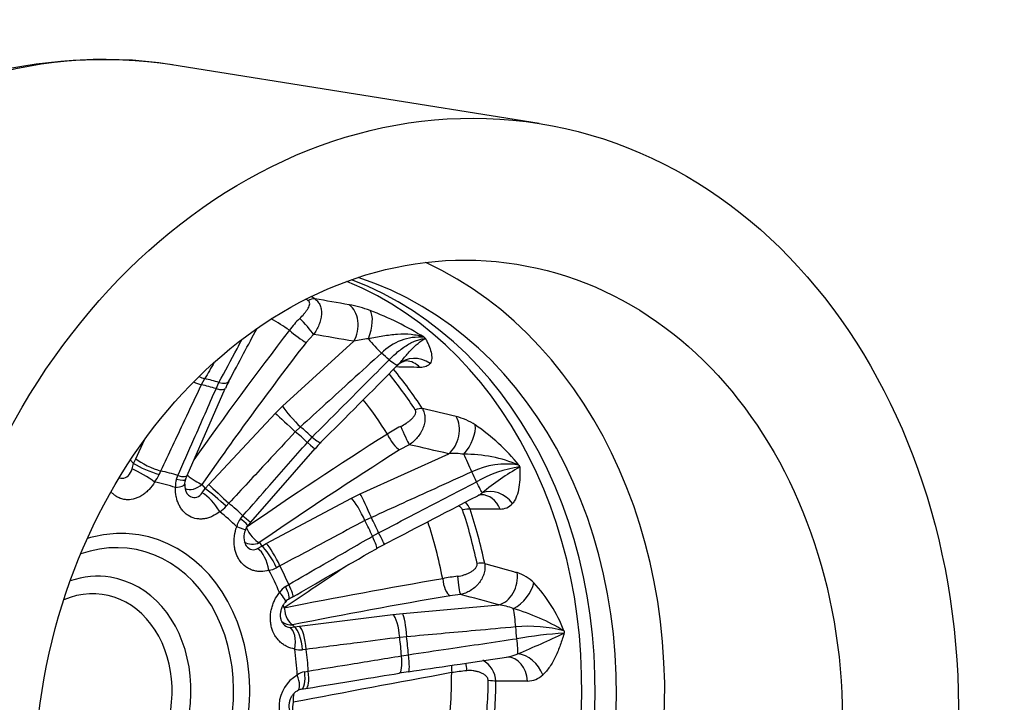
# Model space of a CAD drawing. Header units: millimetres. Extents: x 0 to 1485, y 0 to 1050.
# Tile 6 of 13: x 975 to 1168, y 311 to 444. Entities that reach past the tile are written whole.
import ezdxf

# ---------------------------------------------------------------- set-up
doc = ezdxf.new("R2010")
doc.units = ezdxf.units.MM
doc.header["$LTSCALE"] = 5
doc.layers.add('CAP250G', color=7, linetype='Continuous')
doc.layers.add('Default', color=7, linetype='Continuous')

# ---------------------------------------------------------------- blocks, each defined once
blk = doc.blocks.new('SE1')
at = {"layer": 'CAP250G', "color": 7, "linetype": 'Continuous'}
for p, q in [((1077.02, 423.96), (1005.1, 435.46)), ((1032.82, 382.66), (1031.35, 381.08)), ((1026.73, 368.62), (1040.72, 381.32)), ((1011.5, 374), (1010.85, 372.82)), ((1013.74, 372.04), (1014.3, 373.25)), ((1008.1, 355.05), (1015.55, 372.08)), ((1025.35, 367.25), (1026.73, 368.62)), ((1012.31, 353.26), (1025.35, 367.25)), ((1030.26, 364.57), (1029.25, 363.6)), ((1031.61, 361.51), (1032.54, 362.54)), ((998.01, 358.33), (999.74, 362)), ((1051.55, 361.05), (1049.68, 360.05)), ((1020.53, 345.92), (1033.13, 360.3)), ((1041.97, 351.46), (1059.29, 359.31)), ((996.96, 358.05), (997.6, 357.39)), ((997.3, 356.33), (997.6, 357.39)), ((997.6, 357.39), (998.01, 358.33)), ((1002.88, 355.92), (1002.57, 355.25)), ((1006.01, 354.34), (1006.28, 355.02)), ((1007.78, 354.24), (1008.1, 355.05)), ((1010.97, 353.31), (1011.61, 352.47)), ((1011.61, 352.47), (1012.31, 353.26)), ((1011.02, 351.63), (1011.61, 352.47)), ((1040.23, 350.61), (1041.97, 351.46)), ((1016.23, 349.6), (1015.72, 349.05)), ((1023.56, 341.73), (1040.23, 350.61)), ((1018.52, 346.57), (1019, 347.15)), ((1019.95, 345.22), (1020.53, 345.92)), ((1044.15, 346.82), (1042.89, 346.23)), ((1044.35, 343.14), (1045.56, 343.83)), ((1022.21, 341.9), (1022.67, 341.23)), ((1022.67, 341.23), (1023.56, 341.73)), ((1021.87, 340.74), (1022.67, 341.23)), ((1026.24, 337.34), (1025.59, 336.99)), ((1027.33, 333.33), (1027.96, 333.71)), ((1061.6, 331.76), (1059.54, 331.5)), ((1050.28, 328.04), (1069.07, 329.7)), ((1030.06, 325.52), (1048.37, 327.83)), ((1048.37, 327.83), (1050.28, 328.04)), ((1028.21, 325.31), (1029.07, 325.38)), ((1028.73, 325.8), (1029.07, 325.38)), ((1029.07, 325.38), (1030.06, 325.52)), ((1051.06, 323.46), (1049.69, 323.34)), ((1031.38, 321), (1030.67, 320.92)), ((1050.04, 319.73), (1051.39, 319.96)), ((1031.08, 316.63), (1031.79, 316.76)), ((1030.38, 313.18), (1031.33, 313.34))]:
    blk.add_line(p, q, dxfattribs=at)
for centre, radius, start, end in [((991.34, 341.3), 95.14, 81.6211, 128.4126), ((207.62, -4419.95), 4879.9, 80.18115, 80.26165), ((1035.15, 363.76), 25.15, 69.6833, 79.3284), ((1041.87, 373.5), 17, 133.7159, 144.0479), ((1022.8, 331.49), 59.7, 57.9696, 69.3149), ((1044.69, 366.44), 15.4, 94.1992, 104.938), ((1053.61, 371.61), 10.52, 85.3975, 135.3033), ((990.01, -2987.52), 3364.33, 88.9161, 88.99612), ((1051.33, 374.69), 2.8, 97.4045, 138.154), ((1029.54, 366.19), 15.17, 151.313, 157.1897), ((-357.58, -5752.7), 6281.52, 76.9505, 77.012377), ((1057.53, 354.32), 12.69, 56.7651, 75.3266), ((1059.23, 345.47), 21.33, 115.9676, 124.1086), ((1042.19, 332.13), 39.67, 38.9808, 55.7987), ((1047.96, 347.64), 19.49, 134.5596, 139.5389), ((1060.32, 347.44), 11.91, 80.6762, 94.9387), ((1062.48, 331.79), 27.41, 67.3601, 90.4796), ((1070.51, 342), 15.29, 80.5102, 115.9243), ((1076.16, 334.35), 22.55, 97.5161, 120.3999), ((1098.23, 312.45), 50.83, 119.4861, 129.5892), ((995.79, 358.21), 7.4, 323.0644, 336.4602), ((1009.61, 353.02), 3.84, 160.0073, 185.2867), ((1009.22, 353.47), 1.64, 152.071, 184.9592), ((1010.38, 353.06), 2.79, 174.4207, 213.0169), ((1061.78, 357.2), 6.89, 297.6631, 306.0408), ((1065.62, 350.14), 1.13, 89.2017, 124.1751), ((1011.29, 352.95), 5.91, 302.3252, 318.627), ((1059.14, 346.59), 4.71, 22.8925, 43.4637), ((1069.4, 351.61), 3.14, 268.8821, 319.1225), ((1110.21, -5350.1), 5698.71, 90.41094, 90.4699), ((1021.71, 344.09), 4.04, 142.2056, 166.9254), ((1021.18, 343.93), 1.77, 134.1905, 166.5159), ((1022.63, 342.96), 3.45, 156.367, 207.7185), ((1059.49, 316.41), 28.22, 116.9692, 120.5713), ((1023.43, 340.87), 4.44, 278.4263, 299.1803), ((1070.19, 328.29), 8.13, 44.772, 72.107), ((1065.25, 300.58), 34.99, 96.9167, 101.7639), ((1054.56, 314.04), 29.28, 21.2085, 43.0224), ((1029.41, 330.11), 3.83, 122.9611, 148.5111), ((1028.56, 329.38), 1.53, 113.939, 148.0831), ((1129.22, 163.2), 195.81, 120.8736, 121.1463), ((1068.09, 319.83), 9.93, 67.1826, 84.3443), ((1060.63, 289.68), 40.89, 58.7293, 73.9424), ((1075, 298.21), 27.3, 75.4475, 95.4386), ((1087.68, 235.42), 88.95, 93.7213, 99.737), ((945.71, 616.6), 322.58, 293.2002, 294.9729), ((1030.22, 324.48), 3.58, 252.3036, 277.3455), ((1069.47, 327.35), 7.96, 278.3769, 294.6884), ((1063.54, 314.48), 5, 3.0755, 61.1115), ((1070.74, 319.1), 0.378, 90.6186, 105.0372), ((1031.77, 313.2), 3.5, 101.3777, 128.1275), ((1063.72, 231.86), 85.64, 98.2547, 99.4969), ((1072.45, 228.89), 88.45, 96.2605, 98.1739), ((1033.24, 309.74), 7.19, 120.2937, 232.1106), ((1074.61, 319.32), 4.53, 271.4464, 312.8562), ((1030.54, 311.6), 1.58, 95.983, 123.963)]:
    blk.add_arc(centre, radius, start, end, dxfattribs=at)
for centre, major_axis, ratio, start_param, end_param in [((985.36, 312.03), (-19.74, -123.43), 0.80934, 3.141593, 6.283185), ((1022.48, 306.09), (-15.34, -95.88), 0.80934, 0.226135, 2.915458), ((1014.46, 307.37), (14.25, 89.06), 0.80934, 3.305418, 6.11936), ((1018.54, 306.72), (-14.27, -89.18), 0.80934, 0.123376, 3.018217), ((1011.93, 307.78), (-14.23, -88.97), 0.80934, 0.187734, 2.953858), ((994.74, 310.53), (14.02, 87.64), 0.80934, -0.342887, -0.335413), ((1031.85, 386.97), (1.63, 2.52), 0.55315, 0.265491, 0.890564), ((995.75, 310.37), (14.12, 88.24), 0.80934, -0.342887, -0.332019), ((1037.76, 384.05), (-0.84, -4.93), 0.751057, 1.116627, 2.794409), ((992.55, 310.88), (13.05, 81.6), 0.80934, -0.361268, -0.300287), ((1031.04, 384.3), (2.01, -2.23), 0.125223, 0.641021, 2.182102), ((1041.77, 382.96), (-1.66, -4.72), 0.417006, 1.469955, 2.880232), ((1266.73, 253.57), (-304.44, -330.04), 0.593307, -1.422571, -1.351532), ((1029.58, 382.72), (2.38, -1.83), 0.118881, 4.13824, 5.64275), ((1279.74, 249.53), (-706.69, 153.28), 0.11589, -1.200745, -1.188841), ((1044.99, 380.87), (2.69, -2.96), 0.119055, 4.286723, 5.277157), ((1268.39, 252.04), (-302.41, -327.84), 0.593307, -1.422571, -1.34443), ((1004.08, 309.03), (13.36, 83.52), 0.80934, -0.488982, -0.461299), ((1052.86, 373.14), (-3.85, 3.19), 0.939531, 4.771063, 6.18134), ((1046.52, 379.52), (2.84, -2.82), 0.150078, 5.257527, 6.247961), ((1050.83, 372.47), (-0.13, -5), 0.840802, 2.436203, 3.144056), ((1009.82, 376.13), (3.43, -2.06), 0.312408, -1.220575, -0.881492), ((994.74, 310.53), (14.02, 87.64), 0.80934, 5.547599, 5.657954), ((995.75, 310.37), (14.12, 88.24), 0.80934, 5.547599, 5.667896), ((1008.93, 374.47), (3.62, -1.71), 0.213374, -1.36143, -0.913735), ((997.98, 310.01), (10.13, 63.34), 0.80934, 6.171954, 6.229534), ((998.3, 309.96), (10.33, 64.6), 0.80934, 6.173414, 6.228074), ((1012.7, 375.37), (-3.53, 1.88), 0.347148, 2.218606, 3.14038), ((1011.88, 373.68), (-3.66, 1.6), 0.234417, 2.202059, 3.141001), ((1029.1, 366.44), (2.69, -2.96), 0.118817, 3.782022, 5.283349), ((992.55, 310.88), (13.05, 81.6), 0.80934, 5.529218, 5.640679), ((1027.71, 365.07), (2.93, -2.73), 0.006798, 3.77677, 5.271764), ((1052.22, 366.18), (2.52, 1.62), 0.435476, 0.479343, 1.104416), ((1057.53, 363.4), (-1.1, -4.88), 0.756716, 0.766264, 2.444046), ((998.3, 309.96), (10.33, 64.6), 0.80934, -0.502471, -0.44781), ((1050.49, 363.51), (1.23, -2.74), 0.028953, 4.271384, 5.812465), ((1061.23, 361.81), (-2.6, -4.27), 0.475007, 1.223546, 2.633823), ((1259.61, 245.44), (-412.36, -177.69), 0.453338, -1.233888, -1.155747), ((997.98, 310.01), (10.13, 63.34), 0.80934, -0.503931, -0.44635), ((1031.45, 364.36), (-2.84, 2.82), 0.149815, 2.1097, 3.141134), ((1048.62, 362.51), (1.6, -2.53), 0.294651, 4.284394, 5.788904), ((1030.12, 362.93), (-3.01, 2.64), 0.025574, 2.110481, 3.141406), ((1271.58, 240.21), (-685.24, 178.73), 0.092332, -1.231831, -1.219927), ((1260.6, 243.15), (-409.61, -176.51), 0.453338, -1.233888, -1.155747), ((1063.06, 357.1), (1.65, -3.64), 0.035858, 1.175644, 2.166079), ((1000.53, 356.64), (3.7, -1.52), 0.158265, 3.864993, 5.361936), ((1000.94, 357.58), (3.62, -1.71), 0.213137, 3.874409, 5.375449), ((999.46, 354.52), (3.43, -2.05), 0.151929, 0.954683, 2.341822), ((994.29, 310.6), (7.29, 45.56), 0.80934, 6.153786, 6.247702), ((1004.43, 356.65), (-3.67, 1.6), 0.234148, 2.195971, 3.141044), ((1009.2, 354.95), (2.46, -1.72), 0.180667, 4.387798, 5.635636), ((1004.08, 309.03), (13.36, 83.52), 0.80934, -0.881681, -0.853998), ((993.99, 310.65), (6.92, 43.25), 0.80934, 6.141102, 6.260386), ((1003.59, 353.42), (-4, 0.09), 0.210316, 2.158505, 3.146402), ((1004.04, 355.7), (-3.73, 1.45), 0.171755, 2.191938, 3.142972), ((1009.2, 354.95), (2.38, 1.83), 0.800907, 3.566528, 4.847812), ((1014.68, 351.07), (2.93, -2.73), 0.006535, 3.776769, 5.277809), ((1064.01, 355.1), (1.85, -3.55), 0.013303, 0.196629, 1.187064), ((1012.32, 348.67), (2.52, -3.11), 0.340926, 1.079535, 2.466675), ((1013.98, 350.29), (3.05, -2.59), 0.053644, 1.008426, 2.505369), ((1043.38, 348.19), (1.65, -3.64), 0.036124, 1.169426, 2.670754), ((1065.64, 346.28), (-0.01, -5), 0.821961, 2.02514, 3.146493), ((1068.11, 347.28), (3.65, -3.42), 0.854887, 1.345272, 2.755549), ((994.29, 310.6), (7.29, 45.56), 0.80934, 5.761087, 5.855002), ((1041.64, 347.33), (1.88, -3.53), 0.159785, 1.169462, 2.664455), ((993.99, 310.65), (6.92, 43.25), 0.80934, 5.748403, 5.867687), ((1017.52, 348.55), (-3.01, 2.64), 0.025283, 2.104431, 3.141025), ((1061.25, 347.14), (2.85, 0.95), 0.317295, 0.574425, 1.199498), ((994.74, 310.53), (14.02, 87.64), 0.80934, 5.1549, 5.283092), ((995.75, 310.37), (14.12, 88.24), 0.80934, 5.1549, 5.283092), ((1016.85, 347.75), (-3.1, 2.53), 0.041607, 3.140896, 4.174384), ((997.98, 310.01), (10.13, 63.34), 0.80934, -0.89663, -0.839049), ((998.3, 309.96), (10.33, 64.6), 0.80934, -0.89517, -0.840509), ((992.55, 310.88), (13.05, 81.6), 0.80934, 5.136519, 5.282194), ((993.37, 310.75), (5.23, 32.67), 0.80934, 2.766463, 6.283185), ((993.37, 310.75), (5.23, 32.67), 0.80934, 0, 0.375129), ((1015.69, 345.69), (-3.77, 1.34), 0.01771, 3.138135, 4.130162), ((1021.15, 344.36), (1.7, -2.47), 0.359419, 4.271395, 5.775906), ((1044.84, 345.12), (-1.85, 3.55), 0.013588, 3.142054, 4.334868), ((992.6, 310.87), (-4.77, -29.79), 0.80934, 0, 3.556618), ((1021.15, 344.36), (2.48, 1.69), 0.887883, 3.450709, 4.541116), ((1024.98, 338.46), (1.88, -3.53), 0.160071, 1.163391, 2.664431), ((1043.13, 344.18), (-2, 3.47), 0.146135, 3.141444, 4.325109), ((1022.04, 337.08), (1.11, -3.84), 0.466607, 1.280983, 2.668123), ((1024.08, 337.96), (2, -3.46), 0.225158, 1.160693, 2.657636), ((1236.09, 295.09), (-399.13, -205.69), 0.303175, -1.218145, -1.182025), ((1064.01, 336.9), (2.94, 0.62), 0.251505, 0.606623, 1.231696), ((989.26, 311.41), (3.79, 23.7), 0.80934, 0, 0.404573), ((993.99, 310.65), (6.92, 43.25), 0.80934, 5.355704, 5.474988), ((994.29, 310.6), (7.29, 45.56), 0.80934, -0.914797, -0.820882), ((1068.81, 334.53), (-1.33, -4.82), 0.769847, 0.411014, 2.088796), ((989.26, 311.41), (3.79, 23.7), 0.80934, 2.73702, 6.283185), ((988.48, 311.53), (-3.23, -20.18), 0.80934, 0, 3.613567), ((1250.66, 241.06), (-448.35, -24.35), 0.254997, -1.140797, -1.062656), ((1026.74, 334.73), (-2, 3.47), 0.146442, 3.142005, 4.331141), ((1059.39, 334.4), (0.51, -2.96), 0.403089, 4.496301, 6.000811), ((1061.44, 334.66), (0.26, -2.99), 0.121108, 4.482303, 6.023384), ((1072.07, 332.61), (-3.38, -3.69), 0.56699, 0.985468, 2.395744), ((1024.13, 332.68), (-3.13, 2.49), 0.231626, 3.138068, 4.2089), ((1025.85, 334.21), (-2.08, 3.42), 0.216407, 3.141932, 4.322781), ((1261.32, 235.19), (-657.46, 194.33), 0.055413, -1.257717, -1.245813), ((1250.81, 238.36), (-445.36, -24.19), 0.254997, -1.140797, -1.062656), ((1028.57, 328.7), (1.69, -2.48), 0.361211, 4.10704, 4.314958), ((1028.57, 328.7), (0.58, -2.94), 0.470468, 4.485518, 5.990028), ((1048.58, 323.97), (0.5, -3.97), 0.261015, 1.379272, 2.874266), ((1050.49, 324.17), (0.35, -3.98), 0.128827, 1.380203, 2.881531), ((1071.84, 326.07), (0.35, -3.98), 0.128541, 1.386427, 2.376861), ((1028.57, 328.7), (2.34, 1.88), 0.951115, 3.33729, 4.112986), ((1027.14, 321.53), (-0.66, -3.95), 0.509838, 1.538202, 2.925342), ((1029.28, 321.52), (0.58, -3.96), 0.330166, 1.371105, 2.868048), ((1030.27, 321.66), (0.5, -3.97), 0.261318, 1.373202, 2.874243), ((1004.08, 309.03), (13.36, 83.52), 0.80934, -1.27438, -1.246698), ((997.98, 310.01), (10.13, 63.34), 0.80934, -1.289329, -1.231748), ((998.3, 309.96), (10.33, 64.6), 0.80934, -1.287869, -1.233208), ((1072.07, 323.73), (0.59, -3.96), 0.117889, 0.401506, 1.391941), ((993.99, 310.65), (6.92, 43.25), 0.80934, 4.963005, 5.082289), ((994.29, 310.6), (7.29, 45.56), 0.80934, 4.975689, 5.069604), ((1073.69, 315.59), (3.18, -3.86), 0.746391, 1.108734, 2.519011), ((1048.93, 320.28), (-0.65, 3.95), 0.254568, 3.141509, 4.530631), ((1050.83, 320.57), (-0.59, 3.96), 0.118185, 3.142066, 4.539743), ((1063.18, 316.47), (0.44, -2.97), 0.110229, 4.020573, 4.579592), ((1070.73, 314.48), (-0.01, -5), 0.80066, 1.635356, 3.143721), ((1245.1, 299.22), (-444.92, -60.49), 0.102273, -1.155338, -1.077197), ((1029.7, 317.12), (-0.68, 3.94), 0.326033, 3.143181, 4.53014), ((1030.69, 317.29), (-0.65, 3.95), 0.254881, 3.142196, 4.536669), ((992.55, 310.88), (13.05, 81.6), 0.80934, 4.74382, 4.908774), ((1061.13, 316.13), (0.54, -2.95), 0.401493, 3.993366, 4.534202), ((1027.63, 316.37), (-2.03, 3.45), 0.398866, 3.137199, 4.36407), ((994.74, 310.53), (14.02, 87.64), 0.80934, 4.762201, 4.890393), ((1066.14, 314.59), (3, -0.04), 0.103998, 0.646396, 1.271469), ((995.75, 310.37), (14.12, 88.24), 0.80934, 4.762201, 4.890393), ((1030.32, 310.36), (0.57, -2.95), 0.471315, 3.872428, 4.529882), ((1030.32, 310.36), (-0.74, -2.91), 0.496908, 4.74585, 5.966003)]:
    blk.add_ellipse(centre, major_axis=major_axis, ratio=ratio, start_param=start_param, end_param=end_param, dxfattribs=at)
for major_axis in [(19.74, 123.43), (-15.34, -95.88)]:
    blk.add_ellipse((1057.27, 300.53), major_axis=major_axis, ratio=0.80934, dxfattribs=at)
for points, knots in [([(1033.05, 389.63), (1033.29, 389.47), (1033.51, 389.27), (1033.86, 388.83), (1034, 388.58), (1034.22, 388.04), (1034.29, 387.75), (1034.37, 387.14), (1034.37, 386.83), (1034.34, 386.34), (1034.32, 386.18), (1034.27, 385.85), (1034.24, 385.69), (1034.12, 385.19), (1034.01, 384.86), (1033.75, 384.19), (1033.6, 383.87), (1033.24, 383.25), (1033.04, 382.95), (1032.82, 382.66)], [0, 0, 0, 0, 0.125, 0.125, 0.25, 0.25, 0.375, 0.375, 0.5, 0.5, 0.5625, 0.5625, 0.625, 0.625, 0.75, 0.75, 0.875, 0.875, 1, 1, 1, 1]), ([(1030.12, 385.78), (1030.42, 386.07), (1030.7, 386.37), (1031.08, 386.82), (1031.2, 386.98), (1031.42, 387.28), (1031.52, 387.42), (1031.71, 387.72), (1031.8, 387.87), (1031.94, 388.17), (1032, 388.31), (1032.07, 388.6), (1032.09, 388.74), (1032.04, 388.95), (1032.01, 389.02), (1031.92, 389.15), (1031.86, 389.2), (1031.79, 389.25)], [0, 0, 0, 0, 0.25, 0.25, 0.375, 0.375, 0.5, 0.5, 0.625, 0.625, 0.75, 0.75, 0.875, 0.875, 0.9375, 0.9375, 1, 1, 1, 1]), ([(1054.46, 382.1), (1054.06, 382.23), (1053.66, 382.35), (1052.82, 382.52), (1052.38, 382.59), (1051.07, 382.72), (1050.16, 382.72), (1048.77, 382.62), (1048.3, 382.57), (1047.35, 382.46), (1046.88, 382.39), (1045.93, 382.23), (1045.45, 382.15), (1044.5, 381.97), (1044.03, 381.89), (1043.56, 381.8)], [0, 0, 0, 0, 0.125, 0.125, 0.25, 0.25, 0.5, 0.5, 0.625, 0.625, 0.75, 0.75, 0.875, 0.875, 1, 1, 1, 1]), ([(1047.63, 377.69), (1048.25, 378.33), (1048.87, 378.9), (1049.83, 379.68), (1050.16, 379.92), (1050.8, 380.36), (1051.11, 380.56), (1051.73, 380.93), (1052.03, 381.09), (1052.64, 381.36), (1052.93, 381.48), (1053.49, 381.66), (1053.75, 381.73), (1054.27, 381.82), (1054.52, 381.85), (1054.75, 381.84)], [0, 0, 0, 0, 0.25, 0.25, 0.375, 0.375, 0.5, 0.5, 0.625, 0.625, 0.75, 0.75, 0.875, 0.875, 1, 1, 1, 1]), ([(1049.34, 376.68), (1049.6, 376.95), (1049.84, 377.24), (1050.34, 377.82), (1050.58, 378.11), (1051.06, 378.68), (1051.3, 378.96), (1051.78, 379.49), (1052.02, 379.74), (1052.72, 380.45), (1053.18, 380.85), (1054.02, 381.48), (1054.42, 381.71), (1054.75, 381.84)], [0, 0, 0, 0, 0.125, 0.125, 0.25, 0.25, 0.375, 0.375, 0.5, 0.5, 0.75, 0.75, 1, 1, 1, 1]), ([(1054.75, 381.84), (1054.8, 381.73), (1054.86, 381.62), (1054.97, 381.4), (1055.02, 381.28), (1055.18, 380.95), (1055.29, 380.72), (1055.57, 380.04), (1055.72, 379.6), (1055.93, 378.73), (1055.98, 378.32), (1055.94, 377.75), (1055.91, 377.57), (1055.8, 377.23), (1055.73, 377.08), (1055.63, 376.94)], [0, 0, 0, 0, 0.0625, 0.0625, 0.125, 0.125, 0.25, 0.25, 0.5, 0.5, 0.75, 0.75, 0.875, 0.875, 1, 1, 1, 1]), ([(1014.3, 373.25), (1015.48, 375.46), (1016.67, 377.66), (1017.85, 379.87), (1018.18, 380.49), (1018.51, 381.1), (1018.84, 381.72)], [0, 0, 0, 0, 0.3700273, 0.3700273, 0.3700273, 0.4738763, 0.4738763, 0.4738763, 0.4738763]), ([(1046.13, 379.01), (1044.17, 377.23), (1042.21, 375.45), (1040.26, 373.67), (1036.92, 370.63), (1033.59, 367.6), (1030.26, 364.57)], [0, 0, 0, 0, 0.370027, 0.370027, 0.370027, 1, 1, 1, 1]), ([(1032.54, 362.54), (1034.4, 364.41), (1036.26, 366.28), (1038.12, 368.15), (1041.29, 371.33), (1044.46, 374.51), (1047.63, 377.69)], [0, 0, 0, 0, 0.370027, 0.370027, 0.370027, 1, 1, 1, 1]), ([(1055.63, 376.94), (1055.54, 376.81), (1055.43, 376.71), (1055.18, 376.52), (1055.03, 376.44), (1054.7, 376.32), (1054.52, 376.28), (1054.11, 376.22), (1053.89, 376.2), (1053.65, 376.21)], [0, 0, 0, 0, 0.25, 0.25, 0.5, 0.5, 0.75, 0.75, 1, 1, 1, 1]), ([(1010.85, 372.82), (1009.74, 370.46), (1008.62, 368.1), (1007.51, 365.75), (1005.97, 362.47), (1004.42, 359.2), (1002.88, 355.92)], [0, 0, 0, 0, 0.418378, 0.418378, 0.418378, 1, 1, 1, 1]), ([(1006.28, 355.02), (1007.32, 357.39), (1008.36, 359.77), (1009.4, 362.14), (1010.85, 365.44), (1012.29, 368.74), (1013.74, 372.04)], [0, 0, 0, 0, 0.418378, 0.418378, 0.418378, 1, 1, 1, 1]), ([(1049.9, 364.65), (1050.28, 364.83), (1050.64, 365.05), (1051.15, 365.4), (1051.32, 365.52), (1051.64, 365.77), (1051.79, 365.89), (1052.08, 366.16), (1052.21, 366.3), (1052.46, 366.58), (1052.57, 366.73), (1052.74, 367.04), (1052.81, 367.2), (1052.85, 367.46), (1052.85, 367.55), (1052.81, 367.73), (1052.78, 367.81), (1052.73, 367.89)], [0, 0, 0, 0, 0.25, 0.25, 0.375, 0.375, 0.5, 0.5, 0.625, 0.625, 0.75, 0.75, 0.875, 0.875, 0.9375, 0.9375, 1, 1, 1, 1]), ([(1054.14, 368.13), (1054.3, 367.86), (1054.43, 367.56), (1054.59, 366.94), (1054.64, 366.61), (1054.64, 365.95), (1054.61, 365.62), (1054.47, 364.95), (1054.37, 364.62), (1054.17, 364.13), (1054.1, 363.97), (1053.94, 363.65), (1053.85, 363.49), (1053.58, 363.04), (1053.37, 362.74), (1052.91, 362.18), (1052.66, 361.93), (1052.13, 361.45), (1051.84, 361.24), (1051.55, 361.05)], [0, 0, 0, 0, 0.125, 0.125, 0.25, 0.25, 0.375, 0.375, 0.5, 0.5, 0.5625, 0.5625, 0.625, 0.625, 0.75, 0.75, 0.875, 0.875, 1, 1, 1, 1]), ([(1029.25, 363.6), (1027.43, 361.65), (1025.62, 359.7), (1023.8, 357.74), (1021.28, 355.03), (1018.75, 352.31), (1016.23, 349.6)], [0, 0, 0, 0, 0.418378, 0.418378, 0.418378, 1, 1, 1, 1]), ([(1019, 347.15), (1020.76, 349.15), (1022.51, 351.15), (1024.27, 353.16), (1026.72, 355.94), (1029.16, 358.73), (1031.61, 361.51)], [0, 0, 0, 0, 0.418378, 0.418378, 0.418378, 1, 1, 1, 1]), ([(1073.21, 356.7), (1073.21, 356.53), (1073.21, 356.37), (1073.22, 356.03), (1073.22, 355.86), (1073.22, 355.36), (1073.22, 355.03), (1073.19, 354.03), (1073.13, 353.37), (1072.94, 352.12), (1072.8, 351.53), (1072.49, 350.72), (1072.37, 350.46), (1072.1, 349.98), (1071.95, 349.76), (1071.78, 349.56)], [0, 0, 0, 0, 0.0625, 0.0625, 0.125, 0.125, 0.25, 0.25, 0.5, 0.5, 0.75, 0.75, 0.875, 0.875, 1, 1, 1, 1]), ([(994.82, 354.59), (994.99, 354.53), (995.16, 354.5), (995.79, 354.49), (996.22, 354.69), (996.9, 355.36), (997.14, 355.82), (997.3, 356.33)], [0.4080074, 0.4080074, 0.4080074, 0.4080074, 0.5, 0.5, 0.75, 0.75, 1, 1, 1, 1]), ([(1063.82, 355.75), (1061.39, 354.65), (1058.97, 353.55), (1056.54, 352.45), (1052.41, 350.57), (1048.28, 348.7), (1044.15, 346.82)], [0, 0, 0, 0, 0.370027, 0.370027, 0.370027, 1, 1, 1, 1]), ([(1001.7, 353.76), (1001.39, 353.24), (1001.03, 352.75), (1000.44, 352.11), (1000.23, 351.91), (999.79, 351.54), (999.57, 351.36), (999.1, 351.06), (998.86, 350.92), (998.38, 350.69), (998.13, 350.59), (997.38, 350.35), (996.88, 350.28), (996.13, 350.29), (995.88, 350.32), (995.41, 350.41), (995.17, 350.48), (994.72, 350.66), (994.5, 350.76), (994.08, 351.02), (993.88, 351.16), (993.53, 351.46), (993.37, 351.61), (993.23, 351.77)], [0, 0, 0, 0, 0.125, 0.125, 0.1875, 0.1875, 0.25, 0.25, 0.3125, 0.3125, 0.375, 0.375, 0.5, 0.5, 0.5625, 0.5625, 0.625, 0.625, 0.6875, 0.6875, 0.75, 0.75, 0.8038046, 0.8038046, 0.8038046, 0.8038046]), ([(1045.56, 343.83), (1047.93, 345.06), (1050.3, 346.29), (1052.66, 347.52), (1056.69, 349.61), (1060.72, 351.7), (1064.75, 353.8)], [0, 0, 0, 0, 0.370027, 0.370027, 0.370027, 1, 1, 1, 1]), ([(1014.45, 347.96), (1014, 347.59), (1013.52, 347.29), (1012.78, 346.94), (1012.52, 346.84), (1012.01, 346.68), (1011.75, 346.61), (1011.24, 346.53), (1010.98, 346.51), (1010.47, 346.51), (1010.21, 346.53), (1009.46, 346.65), (1008.99, 346.81), (1008.32, 347.17), (1008.1, 347.32), (1007.71, 347.63), (1007.52, 347.8), (1007.17, 348.19), (1007, 348.4), (1006.71, 348.84), (1006.57, 349.08), (1006.34, 349.57), (1006.24, 349.82), (1006.06, 350.36), (1005.99, 350.64), (1005.82, 351.48), (1005.78, 352.07), (1005.79, 352.67)], [0, 0, 0, 0, 0.125, 0.125, 0.1875, 0.1875, 0.25, 0.25, 0.3125, 0.3125, 0.375, 0.375, 0.5, 0.5, 0.5625, 0.5625, 0.625, 0.625, 0.6875, 0.6875, 0.75, 0.75, 0.8125, 0.8125, 0.875, 0.875, 1, 1, 1, 1]), ([(1008.04, 351.53), (1008.24, 351.28), (1008.47, 351.07), (1009.13, 350.71), (1009.58, 350.69), (1010.38, 350.96), (1010.73, 351.25), (1011.02, 351.63)], [0.3465241, 0.3465241, 0.3465241, 0.3465241, 0.5, 0.5, 0.75, 0.75, 1, 1, 1, 1]), ([(1062, 348.33), (1061.97, 348.42), (1061.92, 348.51), (1061.79, 348.68), (1061.71, 348.76), (1061.48, 348.94), (1061.3, 349.03), (1061.12, 349.1)], [0, 0, 0, 0, 0.0625, 0.0625, 0.125, 0.125, 0.2393299, 0.2393299, 0.2393299, 0.2393299]), ([(1042.89, 346.23), (1040.57, 344.99), (1038.25, 343.75), (1035.92, 342.51), (1032.69, 340.79), (1029.47, 339.06), (1026.24, 337.34)], [0, 0, 0, 0, 0.418378, 0.418378, 0.418378, 1, 1, 1, 1]), ([(1024.08, 336.48), (1023.55, 336.32), (1023.02, 336.25), (1022.24, 336.24), (1021.98, 336.26), (1021.46, 336.34), (1021.21, 336.39), (1020.72, 336.55), (1020.48, 336.64), (1020.02, 336.87), (1019.79, 337.01), (1019.15, 337.47), (1018.77, 337.84), (1018.29, 338.5), (1018.14, 338.73), (1017.88, 339.22), (1017.77, 339.48), (1017.58, 340.01), (1017.5, 340.29), (1017.37, 340.86), (1017.33, 341.15), (1017.27, 341.73), (1017.26, 342.03), (1017.28, 342.63), (1017.3, 342.94), (1017.43, 343.84), (1017.57, 344.43), (1017.78, 345.01)], [0, 0, 0, 0, 0.125, 0.125, 0.1875, 0.1875, 0.25, 0.25, 0.3125, 0.3125, 0.375, 0.375, 0.5, 0.5, 0.5625, 0.5625, 0.625, 0.625, 0.6875, 0.6875, 0.75, 0.75, 0.8125, 0.8125, 0.875, 0.875, 1, 1, 1, 1]), ([(1019.57, 341.35), (1019.59, 341.32), (1019.61, 341.3), (1019.93, 340.87), (1020.32, 340.62), (1021.11, 340.47), (1021.51, 340.55), (1021.87, 340.74)], [0.4835852, 0.4835852, 0.4835852, 0.4835852, 0.5, 0.5, 0.75, 0.75, 1, 1, 1, 1]), ([(1027.96, 333.71), (1030.24, 335.03), (1032.53, 336.34), (1034.82, 337.66), (1038, 339.48), (1041.17, 341.31), (1044.35, 343.14)], [0, 0, 0, 0, 0.418378, 0.418378, 0.418378, 1, 1, 1, 1]), ([(1061.03, 335.31), (1061.45, 335.36), (1061.86, 335.45), (1062.47, 335.64), (1062.66, 335.71), (1063.05, 335.87), (1063.24, 335.96), (1063.6, 336.15), (1063.78, 336.25), (1064.11, 336.48), (1064.27, 336.6), (1064.55, 336.88), (1064.67, 337.04), (1064.8, 337.31), (1064.83, 337.4), (1064.86, 337.6), (1064.86, 337.7), (1064.84, 337.8)], [0, 0, 0, 0, 0.25, 0.25, 0.375, 0.375, 0.5, 0.5, 0.625, 0.625, 0.75, 0.75, 0.875, 0.875, 0.9375, 0.9375, 1, 1, 1, 1]), ([(1066.33, 337.83), (1066.39, 337.49), (1066.41, 337.14), (1066.35, 336.44), (1066.28, 336.09), (1066.07, 335.41), (1065.92, 335.08), (1065.57, 334.46), (1065.37, 334.16), (1065.02, 333.75), (1064.9, 333.61), (1064.65, 333.35), (1064.51, 333.23), (1064.11, 332.88), (1063.82, 332.67), (1063.21, 332.31), (1062.9, 332.15), (1062.26, 331.91), (1061.93, 331.82), (1061.6, 331.76)], [0, 0, 0, 0, 0.125, 0.125, 0.25, 0.25, 0.375, 0.375, 0.5, 0.5, 0.5625, 0.5625, 0.625, 0.625, 0.75, 0.75, 0.875, 0.875, 1, 1, 1, 1]), ([(1066.33, 337.83), (1068.21, 337.3), (1070.08, 336.77), (1071.95, 336.24), (1072.2, 336.17), (1072.45, 336.1), (1072.69, 336.03)], [0, 0, 0, 0, 0.883415, 0.883415, 0.883415, 1, 1, 1, 1]), ([(1029.13, 321.06), (1028.6, 321.15), (1028.09, 321.31), (1027.38, 321.65), (1027.15, 321.79), (1026.71, 322.09), (1026.5, 322.26), (1026.1, 322.62), (1025.92, 322.82), (1025.57, 323.25), (1025.41, 323.48), (1024.98, 324.21), (1024.75, 324.74), (1024.52, 325.59), (1024.47, 325.88), (1024.39, 326.47), (1024.37, 326.77), (1024.36, 327.37), (1024.38, 327.67), (1024.45, 328.28), (1024.5, 328.58), (1024.64, 329.17), (1024.73, 329.46), (1024.93, 330.04), (1025.05, 330.32), (1025.45, 331.14), (1025.77, 331.64), (1026.14, 332.11)], [0, 0, 0, 0, 0.125, 0.125, 0.1875, 0.1875, 0.25, 0.25, 0.3125, 0.3125, 0.375, 0.375, 0.5, 0.5, 0.5625, 0.5625, 0.625, 0.625, 0.6875, 0.6875, 0.75, 0.75, 0.8125, 0.8125, 0.875, 0.875, 1, 1, 1, 1]), ([(1026.88, 326.03), (1026.82, 326.11), (1026.69, 326.27), (1026.49, 326.71), (1026.36, 327.31), (1026.35, 328.01), (1026.49, 328.73), (1026.76, 329.43), (1027.05, 329.94), (1027.23, 330.14), (1027.27, 330.18)], [0, 0, 0, 0, 0.098251, 0.239598, 0.381696, 0.519843, 0.665535, 0.80907, 0.965096, 1, 1, 1, 1]), ([(1026.88, 326.02), (1026.96, 325.92), (1027.04, 325.83), (1027.46, 325.47), (1027.83, 325.33), (1028.21, 325.31)], [0.680453, 0.680453, 0.680453, 0.680453, 0.75, 0.75, 1, 1, 1, 1]), ([(1072.41, 325.38), (1069.78, 325.15), (1067.14, 324.91), (1064.51, 324.67), (1060.03, 324.27), (1055.54, 323.87), (1051.06, 323.46)], [0, 0, 0, 0, 0.370027, 0.370027, 0.370027, 1, 1, 1, 1]), ([(1081.9, 324.18), (1081.84, 323.99), (1081.78, 323.79), (1081.66, 323.4), (1081.59, 323.2), (1081.4, 322.62), (1081.27, 322.23), (1080.85, 321.07), (1080.55, 320.32), (1079.87, 318.89), (1079.5, 318.21), (1078.87, 317.3), (1078.65, 317.01), (1078.19, 316.47), (1077.94, 316.22), (1077.69, 316)], [0, 0, 0, 0, 0.0625, 0.0625, 0.125, 0.125, 0.25, 0.25, 0.5, 0.5, 0.75, 0.75, 0.875, 0.875, 1, 1, 1, 1]), ([(1049.69, 323.34), (1047.14, 323.02), (1044.59, 322.69), (1042.03, 322.37), (1038.48, 321.91), (1034.93, 321.46), (1031.38, 321)], [0, 0, 0, 0, 0.418378, 0.418378, 0.418378, 1, 1, 1, 1]), ([(1051.39, 319.96), (1054.01, 320.35), (1056.63, 320.73), (1059.25, 321.12), (1063.71, 321.77), (1068.17, 322.43), (1072.63, 323.09)], [0, 0, 0, 0, 0.370027, 0.370027, 0.370027, 1, 1, 1, 1]), ([(1031.79, 316.76), (1034.33, 317.17), (1036.88, 317.59), (1039.43, 318), (1042.96, 318.57), (1046.5, 319.15), (1050.04, 319.73)], [0, 0, 0, 0, 0.418378, 0.418378, 0.418378, 1, 1, 1, 1]), ([(1067.03, 314.88), (1067.03, 314.99), (1067.01, 315.09), (1066.94, 315.3), (1066.9, 315.39), (1066.72, 315.66), (1066.57, 315.8), (1066.24, 316.06), (1066.06, 316.17), (1065.68, 316.36), (1065.49, 316.45), (1065.09, 316.59), (1064.89, 316.65), (1064.48, 316.74), (1064.27, 316.78), (1063.64, 316.85), (1063.22, 316.86), (1062.8, 316.81)], [0, 0, 0, 0, 0.0625, 0.0625, 0.125, 0.125, 0.25, 0.25, 0.375, 0.375, 0.5, 0.5, 0.625, 0.625, 0.75, 0.75, 1, 1, 1, 1]), ([(1074.72, 314.79), (1072.73, 314.78), (1070.73, 314.76), (1068.73, 314.75), (1068.67, 314.75), (1068.6, 314.75), (1068.54, 314.75)], [0, 0, 0, 0, 0.968633, 0.968633, 0.968633, 1, 1, 1, 1]), ([(1029.13, 307.66), (1029.11, 307.66), (1028.98, 307.73), (1028.71, 308.01), (1028.39, 308.46), (1028.16, 309.05), (1028.04, 309.71), (1028.06, 310.43), (1028.23, 311.13), (1028.52, 311.78), (1028.91, 312.32), (1029.32, 312.71), (1029.55, 312.84), (1029.66, 312.9)], [0, 0, 0, 0, 0.00914, 0.130499, 0.237919, 0.337967, 0.438133, 0.532857, 0.629026, 0.725241, 0.826551, 0.932769, 1, 1, 1, 1])]:
    blk.add_open_spline(points, degree=3, knots=knots, dxfattribs=at)
for points, degree in [([(1016.22, 373.48), (1018.26, 377.29), (1020.08, 380.7), (1021.7, 383.72)], 3), ([(1054.46, 382.1), (1054.6, 381.97), (1054.75, 381.84)], 2), ([(1013.38, 377.14), (1012.75, 376.09), (1012.13, 375.04), (1011.5, 374)], 3), ([(1034.28, 361.54), (1039.13, 366.42), (1044.16, 371.47), (1049.35, 376.69)], 3), ([(1073.03, 357.08), (1073.12, 356.89), (1073.21, 356.7)], 2), ([(1046.69, 341.57), (1051.75, 344.21), (1057.85, 347.38), (1064.97, 351.09)], 3), ([(1028.74, 331.27), (1033.22, 333.85), (1038.68, 337), (1045.13, 340.71)], 3), ([(1081.86, 324.63), (1081.88, 324.41), (1081.9, 324.18)], 2), ([(1051.42, 316.62), (1056.91, 317.43), (1063.31, 318.38), (1070.63, 319.47)], 3), ([(1031.33, 313.34), (1038.51, 314.52), (1044.59, 315.51), (1049.58, 316.33)], 3)]:
    blk.add_open_spline(points, degree=degree, dxfattribs=at)

msp = doc.modelspace()

# ---------------------------------------------------------------- block references
at = {"layer": 'Default'}
msp.add_blockref('SE1', (0, 0), dxfattribs=at)

doc.saveas('drawing.dxf')
